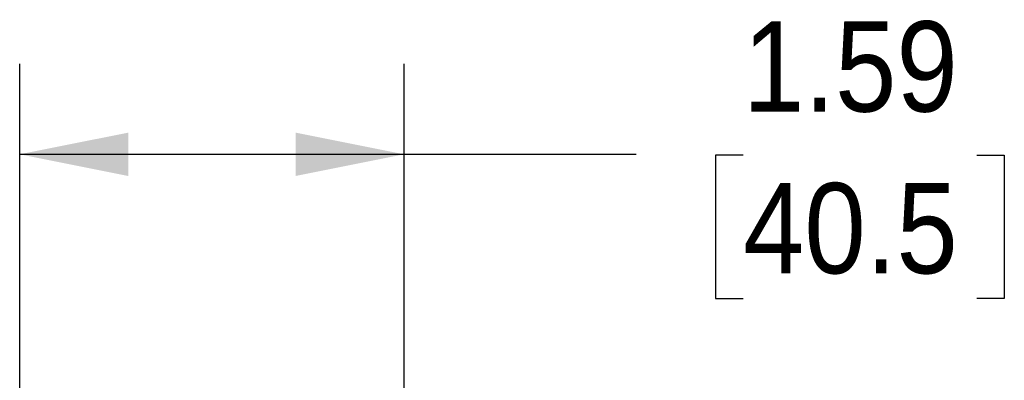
# Model space of a CAD drawing. Header units: inches. Extents: x 0 to 33, y 0 to 25.5.
# Tile 11 of 16: x 18.7 to 22.8, y 16.5 to 18. Entities that reach past the tile are written whole.
import ezdxf

# ---------------------------------------------------------------- set-up
doc = ezdxf.new("R2010")
doc.units = ezdxf.units.IN
doc.header["$LTSCALE"] = 3
doc.header["$MEASUREMENT"] = 0
doc.linetypes.add('SLD-Solid', pattern=[0])
doc.layers.add('DIMENSIONS', color=140, linetype='SLD-Solid', lineweight=25)
doc.styles.add('SLDTEXTSTYLE0', font='GOTHIC.TTF', dxfattribs={"width": 0.913})
doc.dimstyles.new('SLDDIMSTYLE4', dxfattribs={"dimtxt": 0.375, "dimasz": 0.45, "dimexe": 0, "dimexo": 0.0625, "dimgap": 0.09375, "dimtad": 0, "dimtih": 1, "dimtoh": 1, "dimrnd": 1e-09, "dimzin": 12, "dimdsep": 46, "dimtxsty": 'SLDTEXTSTYLE0', "dimsah": 1, "dimcen": 0.09, "dimadec": 0, "dimazin": 3, "dimtfac": 1, "dimtofl": 0, "dimtmove": 0, "dimatfit": 3, "dimfxl": 0, "dimfrac": 2, "dimtolj": 1, "dimtzin": 12, "dimarcsym": 0})

# ---------------------------------------------------------------- blocks, each defined once
blk = doc.blocks.new('_D_9')
at = {"layer": 'DIMENSIONS'}
for p, q in [((18.7279, 14.4137), (18.7279, 17.7887)), ((20.3223, 13.2488), (20.3223, 17.7887)), ((18.7279, 17.4137), (20.3223, 17.4137)), ((20.3223, 17.4137), (21.2857, 17.4137)), ((21.7288, 17.4108), (21.6145, 17.4108)), ((21.6145, 17.4108), (21.6145, 16.8155)), ((22.6986, 17.4108), (22.8128, 17.4108)), ((22.8128, 17.4108), (22.8128, 16.8155)), ((21.6145, 16.8155), (21.7288, 16.8155)), ((22.8128, 16.8155), (22.6986, 16.8155))]:
    blk.add_line(p, q, dxfattribs=at)
for points in [[(18.7279, 17.4137), (19.1779, 17.3237), (19.1779, 17.5037)], [(20.3223, 17.4137), (19.8723, 17.5037), (19.8723, 17.3237)]]:
    blk.add_solid(points, dxfattribs=at)
at = {"layer": 'DIMENSIONS', "char_height": 0.375, "attachment_point": 1, "style": 'SLDTEXTSTYLE0'}
for s, insert in [('1.59', (21.7288, 17.966)), ('40.5', (21.7288, 17.2945))]:
    blk.add_mtext(s, dxfattribs=dict(at, insert=insert))

msp = doc.modelspace()

# ---------------------------------------------------------------- dimensions: what is measured, and where the dimension line sits
at = {"layer": 'DIMENSIONS'}
dim = msp.add_linear_dim(base=(20.3223, 17.4137), p1=(18.7279, 14.2637), p2=(20.3223, 13.0988), dimstyle='SLDDIMSTYLE4', dxfattribs=at)
dim.commit()
dim.dimension.update_dxf_attribs({"geometry": '_D_9', "text_midpoint": (22.2137, 17.4137), "dimtype": 160})

doc.saveas('drawing.dxf')
